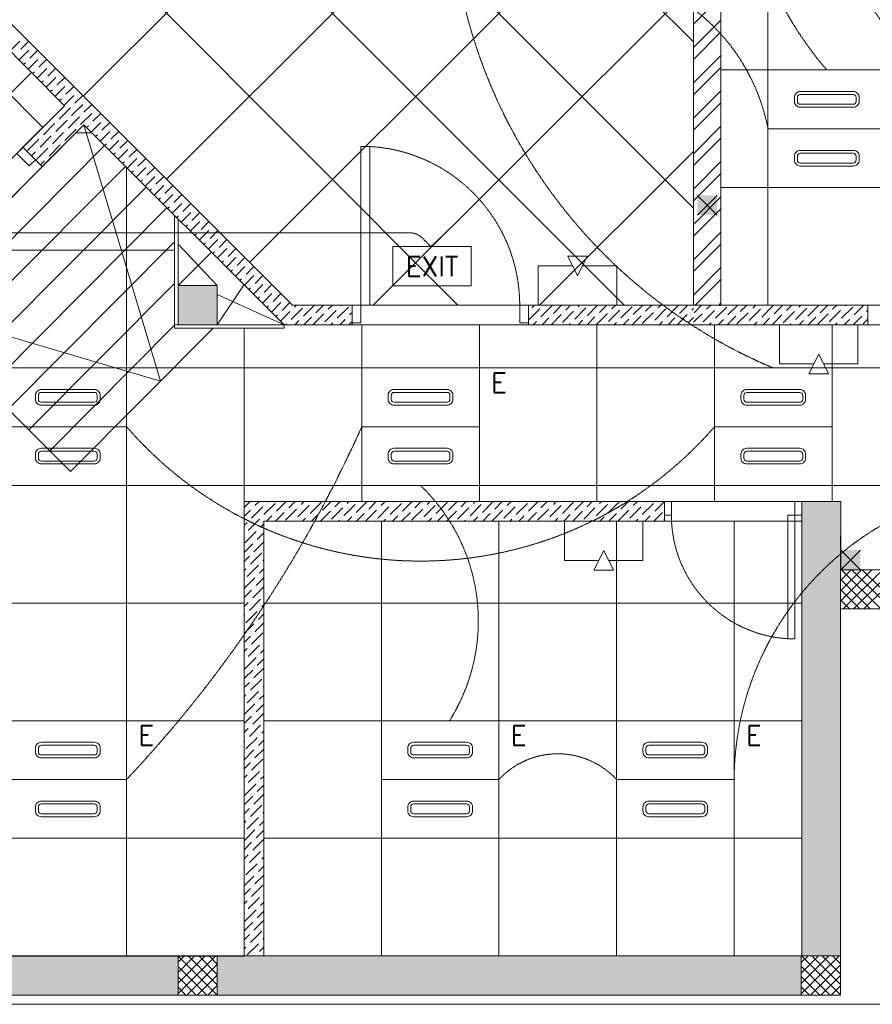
# Model space of a CAD drawing. Header units: millimetres. Extents: x 48523 to 84492, y -23473 to 14877.
# Tile 54 of 69: x 61011 to 65362, y -47 to 4977. Entities that reach past the tile are written whole.
import ezdxf
from ezdxf.enums import TextEntityAlignment as Align

# ---------------------------------------------------------------- set-up
doc = ezdxf.new("R2010")
doc.units = ezdxf.units.MM
doc.header["$MEASUREMENT"] = 0
for name, pattern in [('HIDDENX2', [0.75, 0.5, -0.25]), ('RCP XREF$0$( Hidden )', [0.375, 0.25, -0.125]), ('RCP XREF$0$HIDDEN2', [0.1875, 0.125, -0.0625])]:
    doc.linetypes.add(name, pattern=pattern)
doc.layers.get('0').update_dxf_attribs({"lineweight": 5})
for name, color, linetype, lineweight, true_color in [('M-MEP-ELLG-CABLE', 7, 'HIDDENX2', 15, 0x055f91), ('M-MEP-ELLG-LIGHT', 5, 'Continuous', 15, 0x0000ff), ('M-MEP-ELSL-DEVICES', 5, 'Continuous', 15, 0x0000ff), ('RCP XREF$0$A-100MM', 9, 'Continuous', 0, 0x808080), ('RCP XREF$0$A-140MM', 9, 'Continuous', 0, 0x808080), ('RCP XREF$0$A-CEILING-01', 9, 'Continuous', 0, 0x808080), ('RCP XREF$0$A-CEILING-04', 9, 'Continuous', 0, 0x808080), ('RCP XREF$0$A-CEILING-05', 9, 'Continuous', 0, 0x808080), ('RCP XREF$0$A-COLOUMN', 9, 'Continuous', 0, 0x808080), ('RCP XREF$0$A-JOINERY', 9, 'Continuous', 0, 0x808080), ('RCP XREF$0$A-LINTEL', 9, 'RCP XREF$0$( Hidden )', 0, 0x808080), ('RCP XREF$0$A-RAMP', 9, 'Continuous', 0, 0x808080), ('RCP XREF$0$A-Wall & Column', 9, 'Continuous', 0, 0x808080), ('RCP XREF$0$door', 9, 'Continuous', 0, 0x808080), ('RCP XREF$0$EQ', 9, 'Continuous', 0, 0x808080), ('RCP XREF$0$ND_26_HATCH', 9, 'Continuous', 0, 0x808080)]:
    doc.layers.add(name, color=color, linetype=linetype, lineweight=lineweight, true_color=true_color)
doc.styles.get("Standard").update_dxf_attribs({"font": 'romans.shx'})

# ---------------------------------------------------------------- blocks, each defined once
blk = doc.blocks.new('RCP XREF')
at = {"lineweight": 0, "true_color": 0x808080}
h = blk.add_hatch(color=8, dxfattribs=at)
h.dxf.hatch_style = 1
h.paths.add_polyline_path([(14470, 9520), (14570, 9520), (14570, 9420), (14470, 9420)])
h.paths.add_polyline_path([(17250, 9520), (17350, 9520), (17350, 9420), (17250, 9420)])
h.paths.add_polyline_path([(14470, 7708), (14570, 7708), (14570, 7608), (14470, 7608)])
h.paths.add_polyline_path([(14470, 5890), (14570, 5890), (14570, 5790), (14470, 5790)])
h.paths.add_polyline_path([(14470, 4080), (14570, 4080), (14570, 3980), (14470, 3980)])
h.paths.add_polyline_path([(15202, 2270), (15302, 2270), (15302, 2170), (15202, 2170)])
h.paths.add_polyline_path([(17250, 2270), (17350, 2270), (17350, 2170), (17250, 2170)])
h.paths.add_polyline_path([(17250, 4080), (17350, 4080), (17350, 3980), (17250, 3980)])
h.paths.add_polyline_path([(17250, 5890), (17350, 5890), (17350, 5790), (17250, 5790)])
h.paths.add_polyline_path([(17250, 7708), (17350, 7708), (17350, 7608), (17250, 7608)])
at = {"layer": 'RCP XREF$0$A-Wall & Column', "lineweight": 0, "true_color": 0x808080}
h = blk.add_hatch(color=8, dxfattribs=at)
h.dxf.hatch_style = 1
h.paths.add_polyline_path([(12020, 3620), (11820, 3620), (11820, 3420), (12020, 3420)])
at = {"layer": 'RCP XREF$0$ND_26_HATCH', "lineweight": 0, "true_color": 0x808080, "transparency": 33554687}
h = blk.add_hatch(color=8, dxfattribs=at)
h.dxf.hatch_style = 1
h.paths.add_polyline_path([(15200, 0), (15200, 1970), (15400, 1970), (15400, 2043.5), (15400, 2170), (15202, 2170), (15202, 2518), (15002, 2518), (15002, 200), (14369.9, 200), (14369.9, 199.7), (12979.6, 199.7), (12979.6, 198.7), (12313.4, 198.7), (7990, 200), (7990, 850), (7590, 850), (7590, 650), (7790, 650), (7790, 0)])
h.paths.add_polyline_path([(7790, 650), (7590, 650), (7590, 850), (7790, 850)], flags=17)
h.paths.add_polyline_path([(7990, 0), (7790, 0), (7790, 200), (7990, 200)], flags=17)
h.paths.add_polyline_path([(9805, 0), (10005, 0), (10005, 200), (9805, 200)], flags=17)
h.paths.add_polyline_path([(11820, 0), (12020, 0), (12020, 200), (11820, 200)], flags=17)
h.paths.add_polyline_path([(15000, 0), (15200, 0), (15200, 200), (15000, 200)], flags=17)
h.paths.add_polyline_path([(15200, 1970), (15400, 1970), (15400, 2170), (15200, 2170)], flags=17)
at = {"layer": 'RCP XREF$0$A-100MM', "color": 8, "linetype": 'Continuous', "lineweight": 0, "true_color": 0x808080, "transparency": 33554687}
for p, q in [((11023.2, 4877.7), (11023.2, 4877.7)), ((10962.8, 4817.3), (11011.7, 4866.2)), ((11017.5, 4826), (11057.2, 4865.7)), ((11069.2, 4831.7), (11069.2, 4831.7)), ((11008.6, 4771.2), (11057.7, 4820.3)), ((11054.4, 4725), (11103.6, 4774.3)), ((11063.4, 4780), (11103.1, 4819.7)), ((11109.4, 4734.1), (11149.1, 4773.8)), ((11115.1, 4785.8), (11115.1, 4785.8)), ((11031.5, 4748.1), (11040.4, 4757.1)), ((11051.9, 4768.6), (11051.9, 4768.6)), ((11097.9, 4722.6), (11097.9, 4722.6)), ((11100.2, 4678.9), (11149.6, 4728.3)), ((11155.3, 4688.1), (11195, 4727.8)), ((11161.1, 4739.8), (11161.1, 4739.8)), ((11077.3, 4702), (11086.4, 4711.1)), ((11143.9, 4676.6), (11143.9, 4676.6)), ((11146, 4632.8), (11195.6, 4682.4)), ((11201.3, 4642.2), (11241, 4681.8)), ((11207.1, 4693.9), (11207.1, 4693.9)), ((11123.1, 4655.9), (11132.4, 4665.1)), ((11189.8, 4630.7), (11189.8, 4630.7)), ((11191.8, 4586.7), (11241.5, 4636.4)), ((11247.3, 4596.2), (11287, 4635.9)), ((11253, 4647.9), (11253, 4647.9)), ((11168.9, 4609.7), (11178.3, 4619.2)), ((11214.7, 4563.6), (11224.3, 4573.2)), ((11235.8, 4584.7), (11235.8, 4584.7)), ((11237.6, 4540.6), (11287.5, 4590.4)), ((11293.2, 4550.2), (11332.9, 4589.9)), ((11299, 4601.9), (11299, 4601.9)), ((11212.8, 4469.8), (11270.3, 4527.3)), ((11276, 4487), (11333.5, 4544.5)), ((11281.7, 4538.7), (11281.7, 4538.7)), ((11339.2, 4504.3), (11378.9, 4544)), ((11344.9, 4556), (11344.9, 4556)), ((11258.8, 4423.8), (11316.2, 4481.3)), ((11264.5, 4475.5), (11264.5, 4475.5)), ((11322, 4441.1), (11379.4, 4498.5)), ((11327.7, 4492.8), (11327.7, 4492.8)), ((11385.2, 4458.3), (11424.8, 4498)), ((11390.9, 4510), (11390.9, 4510)), ((11132.4, 4389.4), (11189.8, 4446.8)), ((11195.6, 4406.6), (11253, 4464.1)), ((11201.3, 4458.3), (11201.3, 4458.3)), ((11310.5, 4429.6), (11310.5, 4429.6)), ((11352.5, 4425.7), (11362.2, 4435.3)), ((11373.7, 4446.8), (11373.7, 4446.8)), ((11375.5, 4402.7), (11425.4, 4452.6)), ((11431.1, 4412.3), (11470.8, 4452)), ((11436.9, 4464.1), (11436.9, 4464.1)), ((11115.1, 4326.2), (11172.6, 4383.6)), ((11120.9, 4377.9), (11120.9, 4377.9)), ((11178.3, 4343.4), (11235.8, 4400.9)), ((11184.1, 4395.1), (11184.1, 4395.1)), ((11241.5, 4360.6), (11299, 4418.1)), ((11247.3, 4412.3), (11247.3, 4412.3)), ((11398.6, 4379.8), (11408.1, 4389.4)), ((11419.6, 4400.9), (11419.6, 4400.9)), ((11421.6, 4356.8), (11471.3, 4406.6)), ((11477.1, 4366.4), (11516.8, 4406.1)), ((11482.8, 4418.1), (11482.8, 4418.1)), ((11528.8, 4372.1), (11528.8, 4372.1)), ((11051.9, 4308.9), (11109.4, 4366.4)), ((11161.1, 4280.2), (11218.5, 4337.7)), ((11166.8, 4331.9), (11166.8, 4331.9)), ((11230, 4349.1), (11230, 4349.1)), ((11444.6, 4333.9), (11454.1, 4343.4)), ((11465.6, 4354.9), (11465.6, 4354.9)), ((11467.6, 4310.9), (11517.3, 4360.6)), ((11523, 4320.4), (11562.7, 4360.1)), ((11574.8, 4326.2), (11574.8, 4326.2)), ((11071.4, 4282.5), (11092.2, 4303.2)), ((11097.9, 4263), (11155.3, 4320.4)), ((11103.6, 4314.7), (11103.6, 4314.7)), ((11490.6, 4288), (11500.1, 4297.4)), ((11511.6, 4308.9), (11511.6, 4308.9)), ((11513.6, 4265.1), (11563.3, 4314.7)), ((11569, 4274.5), (11608.7, 4314.1)), ((11620.7, 4280.2), (11620.7, 4280.2)), ((11117.3, 4236.5), (11138.1, 4257.2)), ((11149.6, 4268.7), (11149.6, 4268.7)), ((11536.7, 4242.1), (11546, 4251.5)), ((11557.5, 4263), (11557.5, 4263)), ((11559.7, 4219.2), (11609.2, 4268.7)), ((11605.7, 4173.3), (11655.2, 4222.8)), ((11615, 4228.5), (11654.7, 4268.2)), ((11660.9, 4182.5), (11700.6, 4222.2)), ((11666.7, 4234.2), (11666.7, 4234.2)), ((11582.7, 4196.2), (11592, 4205.5)), ((11603.5, 4217), (11603.5, 4217)), ((11649.4, 4171), (11649.4, 4171)), ((11651.8, 4127.4), (11701.1, 4176.8)), ((11706.9, 4136.6), (11746.6, 4176.3)), ((11712.6, 4188.3), (11712.6, 4188.3)), ((11628.7, 4150.3), (11637.9, 4159.6)), ((11695.4, 4125.1), (11695.4, 4125.1)), ((11697.8, 4081.5), (11747.1, 4130.8)), ((11752.9, 4090.6), (11792.5, 4130.3)), ((11758.6, 4142.3), (11758.6, 4142.3)), ((11674.8, 4104.5), (11683.9, 4113.6)), ((11741.4, 4079.1), (11741.4, 4079.1)), ((11743.8, 4035.6), (11793.1, 4084.9)), ((11798.8, 4044.7), (11838.5, 4084.3)), ((11804.6, 4096.4), (11804.6, 4096.4)), ((11720.8, 4058.6), (11729.9, 4067.6)), ((11766.8, 4012.7), (11775.8, 4021.7)), ((11787.3, 4033.2), (11787.3, 4033.2)), ((11789.9, 3989.7), (11839, 4038.9)), ((11844.8, 3998.7), (11884.5, 4038.4)), ((11850.5, 4050.4), (11850.5, 4050.4)), ((11812.9, 3966.8), (11821.8, 3975.7)), ((11833.3, 3987.2), (11833.3, 3987.2)), ((11835.9, 3943.8), (11885, 3992.9)), ((11890.7, 3952.7), (11930.4, 3992.4)), ((11896.5, 4004.4), (11896.5, 4004.4)), ((11858.9, 3920.9), (11867.8, 3929.7)), ((11879.2, 3941.2), (11879.2, 3941.2)), ((11881.9, 3898), (11931, 3947)), ((11936.7, 3906.8), (11976.4, 3946.5)), ((11942.4, 3958.5), (11942.4, 3958.5)), ((11904.9, 3875), (11913.7, 3883.8)), ((11925.2, 3895.3), (11925.2, 3895.3)), ((11928, 3852.1), (11976.9, 3901)), ((11982.7, 3860.8), (12022.4, 3900.5)), ((11988.4, 3912.5), (11988.4, 3912.5)), ((11951, 3829.1), (11959.7, 3837.8)), ((11971.2, 3849.3), (11971.2, 3849.3)), ((11974, 3806.2), (12022.9, 3855.1)), ((12028.6, 3814.8), (12068.3, 3854.5)), ((12034.4, 3866.5), (12034.4, 3866.5)), ((12080.3, 3820.6), (12080.3, 3820.6)), ((11997, 3783.2), (12005.6, 3791.9)), ((12017.1, 3803.4), (12017.1, 3803.4)), ((12020, 3760.3), (12068.8, 3809.1)), ((12074.6, 3768.9), (12114.3, 3808.6)), ((12126.3, 3774.6), (12126.3, 3774.6)), ((12043.1, 3737.3), (12051.6, 3745.9)), ((12063.1, 3757.4), (12063.1, 3757.4)), ((12066.1, 3714.4), (12114.8, 3763.1)), ((12120.5, 3722.9), (12160.2, 3762.6)), ((12172.3, 3728.7), (12172.3, 3728.7)), ((12089.1, 3691.5), (12097.6, 3699.9)), ((12109.1, 3711.4), (12109.1, 3711.4)), ((12112.1, 3668.5), (12160.8, 3717.2)), ((12158.1, 3622.6), (12206.7, 3671.2)), ((12166.5, 3677), (12206.2, 3716.6)), ((12212.5, 3631), (12252.2, 3670.7)), ((12218.2, 3682.7), (12218.2, 3682.7)), ((12135.1, 3645.6), (12143.5, 3654)), ((12155, 3665.5), (12155, 3665.5)), ((12201, 3619.5), (12201, 3619.5)), ((12204.2, 3576.7), (12252.7, 3625.2)), ((12258.4, 3585), (12298.1, 3624.7)), ((12264.2, 3636.7), (12264.2, 3636.7)), ((12181.2, 3599.7), (12189.5, 3608)), ((12246.9, 3573.5), (12246.9, 3573.5)), ((12250.2, 3530.8), (12298.7, 3579.3)), ((12304.4, 3539.1), (12344.1, 3578.8)), ((12310.1, 3590.8), (12310.1, 3590.8)), ((12227.2, 3553.8), (12235.5, 3562.1)), ((12292.9, 3527.6), (12292.9, 3527.6)), ((12296.3, 3485), (12344.6, 3533.3)), ((12350.4, 3493.1), (12390, 3532.8)), ((12356.1, 3544.8), (12356.1, 3544.8)), ((12413.6, 3510.3), (12423.2, 3520)), ((12459.5, 3464.4), (12515.1, 3520)), ((12522.7, 3481.6), (12561.1, 3520)), ((12585.9, 3498.9), (12607.1, 3520)), ((12649.1, 3516.1), (12653, 3520)), ((13625.5, 3506.4), (13639.1, 3520)), ((13671.4, 3460.4), (13728.9, 3517.9)), ((13734.6, 3477.7), (13777, 3520)), ((13797.8, 3494.9), (13822.9, 3520)), ((13861, 3512.1), (13868.9, 3520)), ((13907, 3466.2), (13960.8, 3520)), ((13912.7, 3517.9), (13912.7, 3517.9)), ((13970.2, 3483.4), (14006.8, 3520)), ((14033.4, 3500.6), (14052.7, 3520)), ((14096.6, 3517.9), (14098.7, 3520)), ((14142.5, 3471.9), (14190.6, 3520)), ((14205.7, 3489.1), (14236.6, 3520)), ((14268.9, 3506.4), (14282.6, 3520)), ((14314.9, 3460.4), (14372.3, 3517.9)), ((14378.1, 3477.7), (14420.4, 3520)), ((14453.1, 3481.6), (14491.5, 3520)), ((14516.3, 3498.9), (14537.5, 3520)), ((14579.5, 3516.1), (14583.4, 3520)), ((14625.5, 3470.1), (14675.3, 3520)), ((14688.7, 3487.4), (14721.3, 3520)), ((14751.9, 3504.6), (14767.3, 3520)), ((14861, 3475.9), (14905.2, 3520)), ((14924.2, 3493.1), (14951.1, 3520)), ((14987.4, 3510.3), (14997.1, 3520)), ((15033.4, 3464.4), (15089, 3520)), ((15096.6, 3481.6), (15135, 3520)), ((15159.8, 3498.9), (15180.9, 3520)), ((15223, 3516.1), (15226.9, 3520)), ((15268.9, 3470.1), (15318.8, 3520)), ((12273.2, 3507.9), (12281.4, 3516.1)), ((12319.3, 3462), (12327.4, 3470.1)), ((12338.9, 3481.6), (12338.9, 3481.6)), ((12342.3, 3439.1), (12390.6, 3487.4)), ((12396.3, 3447.1), (12453.8, 3504.6)), ((12402.1, 3498.9), (12402.1, 3498.9)), ((12465.3, 3516.1), (12465.3, 3516.1)), ((12507.1, 3420), (12562.9, 3475.9)), ((12511.2, 3470.1), (12511.2, 3470.1)), ((12568.7, 3435.7), (12626.1, 3493.1)), ((12574.4, 3487.4), (12574.4, 3487.4)), ((12631.9, 3452.9), (12689.3, 3510.3)), ((12637.6, 3504.6), (12637.6, 3504.6)), ((12695.1, 3470.1), (12708, 3483.1)), ((13608.2, 3443.2), (13665.7, 3500.6)), ((13614, 3494.9), (13614, 3494.9)), ((13677.2, 3512.1), (13677.2, 3512.1)), ((13722.9, 3420), (13774.8, 3471.9)), ((13780.6, 3431.7), (13838, 3489.1)), ((13786.3, 3483.4), (13786.3, 3483.4)), ((13843.8, 3448.9), (13901.2, 3506.4)), ((13849.5, 3500.6), (13849.5, 3500.6)), ((13952.9, 3420.2), (14010.4, 3477.7)), ((13958.7, 3471.9), (13958.7, 3471.9)), ((14016.1, 3437.4), (14073.6, 3494.9)), ((14021.9, 3489.1), (14021.9, 3489.1)), ((14079.3, 3454.7), (14136.8, 3512.1)), ((14085.1, 3506.4), (14085.1, 3506.4)), ((14188.5, 3425.9), (14246, 3483.4)), ((14194.2, 3477.7), (14194.2, 3477.7)), ((14251.7, 3443.2), (14309.2, 3500.6)), ((14257.4, 3494.9), (14257.4, 3494.9)), ((14320.6, 3512.1), (14320.6, 3512.1)), ((14366.4, 3420), (14418.3, 3471.9)), ((14429.8, 3483.4), (14429.8, 3483.4)), ((14441.3, 3494.9), (14450, 3503.6)), ((14450, 3432.5), (14493.3, 3475.9)), ((14499.1, 3435.7), (14556.5, 3493.1)), ((14504.8, 3487.4), (14504.8, 3487.4)), ((14562.3, 3452.9), (14619.7, 3510.3)), ((14568, 3504.6), (14568, 3504.6)), ((14671.4, 3424.2), (14728.9, 3481.6)), ((14677.2, 3475.9), (14677.2, 3475.9)), ((14734.6, 3441.4), (14792.1, 3498.9)), ((14740.4, 3493.1), (14740.4, 3493.1)), ((14797.8, 3458.6), (14855.3, 3516.1)), ((14803.6, 3510.3), (14803.6, 3510.3)), ((14851.1, 3420), (14901.2, 3470.1)), ((14907, 3429.9), (14964.4, 3487.4)), ((14912.7, 3481.6), (14912.7, 3481.6)), ((14970.2, 3447.1), (15027.6, 3504.6)), ((14975.9, 3498.9), (14975.9, 3498.9)), ((15039.1, 3516.1), (15039.1, 3516.1)), ((15080.9, 3420), (15136.8, 3475.9)), ((15085.1, 3470.1), (15085.1, 3470.1)), ((15142.5, 3435.7), (15200, 3493.1)), ((15148.3, 3487.4), (15148.3, 3487.4)), ((15205.7, 3452.9), (15263.2, 3510.3)), ((15211.5, 3504.6), (15211.5, 3504.6)), ((15320.7, 3475.9), (15320.7, 3475.9)), ((15332.1, 3487.4), (15338.8, 3494)), ((12369.2, 3420), (12373.3, 3424.2)), ((12384.8, 3435.7), (12384.8, 3435.7)), ((12415.1, 3420), (12436.5, 3441.4)), ((12448, 3452.9), (12448, 3452.9)), ((12461.1, 3420), (12499.7, 3458.6)), ((12557.2, 3424.2), (12557.2, 3424.2)), ((12599, 3420), (12608.9, 3429.9)), ((12620.4, 3441.4), (12620.4, 3441.4)), ((12644.9, 3420), (12672.1, 3447.1)), ((12683.6, 3458.6), (12683.6, 3458.6)), ((12690.9, 3420), (12708, 3437.1)), ((13631, 3420), (13648.4, 3437.4)), ((13659.9, 3448.9), (13659.9, 3448.9)), ((13677, 3420), (13711.6, 3454.7)), ((13723.1, 3466.2), (13723.1, 3466.2)), ((13769.1, 3420.2), (13769.1, 3420.2)), ((13814.9, 3420), (13820.8, 3425.9)), ((13832.3, 3437.4), (13832.3, 3437.4)), ((13860.8, 3420), (13884, 3443.2)), ((13895.5, 3454.7), (13895.5, 3454.7)), ((13906.8, 3420), (13947.2, 3460.4)), ((14004.7, 3425.9), (14004.7, 3425.9)), ((14044.7, 3420), (14056.4, 3431.7)), ((14067.9, 3443.2), (14067.9, 3443.2)), ((14090.6, 3420), (14119.6, 3448.9)), ((14131, 3460.4), (14131, 3460.4)), ((14136.6, 3420), (14182.8, 3466.2)), ((14228.5, 3420), (14228.7, 3420.2)), ((14240.2, 3431.7), (14240.2, 3431.7)), ((14274.5, 3420), (14291.9, 3437.4)), ((14303.4, 3448.9), (14303.4, 3448.9)), ((14320.4, 3420), (14355.1, 3454.7)), ((14366.6, 3466.2), (14366.6, 3466.2)), ((14412.6, 3420.2), (14412.6, 3420.2)), ((14424.1, 3431.7), (14450, 3457.6)), ((14487.6, 3424.2), (14487.6, 3424.2)), ((14529.4, 3420), (14539.3, 3429.9)), ((14550.8, 3441.4), (14550.8, 3441.4)), ((14575.3, 3420), (14602.5, 3447.1)), ((14614, 3458.6), (14614, 3458.6)), ((14621.3, 3420), (14665.7, 3464.4)), ((14723.1, 3429.9), (14723.1, 3429.9)), ((14759.2, 3420), (14774.9, 3435.7)), ((14786.3, 3447.1), (14786.3, 3447.1)), ((14805.2, 3420), (14838, 3452.9)), ((14849.5, 3464.4), (14849.5, 3464.4)), ((14943, 3420), (14947.2, 3424.2)), ((14958.7, 3435.7), (14958.7, 3435.7)), ((14989, 3420), (15010.4, 3441.4)), ((15021.9, 3452.9), (15021.9, 3452.9)), ((15035, 3420), (15073.6, 3458.6)), ((15131.1, 3424.2), (15131.1, 3424.2)), ((15172.9, 3420), (15182.8, 3429.9)), ((15194.3, 3441.4), (15194.3, 3441.4)), ((15218.8, 3420), (15246, 3447.1)), ((15257.5, 3458.6), (15257.5, 3458.6)), ((15264.8, 3420), (15309.2, 3464.4)), ((15314.9, 3424.2), (15338.8, 3448.1)), ((12157, 2487.9), (12187.1, 2518)), ((12212.1, 2497.1), (12233, 2518)), ((12275.3, 2514.3), (12279, 2518)), ((12321.3, 2468.4), (12370.9, 2518)), ((12384.5, 2485.6), (12416.9, 2518)), ((12447.7, 2502.8), (12462.8, 2518)), ((12493.7, 2456.9), (12551.1, 2514.3)), ((12556.9, 2474.1), (12600.7, 2518)), ((12620.1, 2491.4), (12646.7, 2518)), ((12683.2, 2508.6), (12692.7, 2518)), ((12729.2, 2462.6), (12784.6, 2518)), ((12735, 2514.3), (12735, 2514.3)), ((12792.4, 2479.9), (12830.5, 2518)), ((12855.6, 2497.1), (12876.5, 2518)), ((12918.8, 2514.3), (12922.5, 2518)), ((12964.8, 2468.4), (13014.4, 2518)), ((13028, 2485.6), (13060.3, 2518)), ((13091.2, 2502.8), (13106.3, 2518)), ((13179.5, 2499.3), (13194.6, 2514.3)), ((13200.3, 2474.1), (13244.2, 2518)), ((13263.5, 2491.4), (13290.2, 2518)), ((13326.7, 2508.6), (13336.1, 2518)), ((13372.7, 2462.6), (13428, 2518)), ((13378.4, 2514.3), (13378.4, 2514.3)), ((13435.9, 2479.9), (13474, 2518)), ((13499.1, 2497.1), (13520, 2518)), ((13562.3, 2514.3), (13565.9, 2518)), ((13608.2, 2468.4), (13657.9, 2518)), ((13671.4, 2485.6), (13703.8, 2518)), ((13734.6, 2502.8), (13749.8, 2518)), ((13780.6, 2456.9), (13838, 2514.3)), ((13843.8, 2474.1), (13887.7, 2518)), ((13907, 2491.4), (13933.6, 2518)), ((13970.2, 2508.6), (13979.6, 2518)), ((14016.1, 2462.6), (14071.5, 2518)), ((14021.9, 2514.3), (14021.9, 2514.3)), ((14079.3, 2479.9), (14117.5, 2518)), ((14142.5, 2497.1), (14163.4, 2518)), ((14205.7, 2514.3), (14209.4, 2518)), ((14251.7, 2468.4), (14301.3, 2518)), ((12157, 2442), (12189.2, 2474.1)), ((12194.9, 2433.9), (12252.4, 2491.4)), ((12200.6, 2485.6), (12200.6, 2485.6)), ((12258.1, 2451.1), (12315.6, 2508.6)), ((12263.8, 2502.8), (12263.8, 2502.8)), ((12316.9, 2418), (12361.5, 2462.6)), ((12367.3, 2422.4), (12424.7, 2479.9)), ((12373, 2474.1), (12373, 2474.1)), ((12430.5, 2439.7), (12487.9, 2497.1)), ((12436.2, 2491.4), (12436.2, 2491.4)), ((12499.4, 2508.6), (12499.4, 2508.6)), ((12545.4, 2462.6), (12545.4, 2462.6)), ((12546.7, 2418), (12597.1, 2468.4)), ((12602.8, 2428.2), (12660.3, 2485.6)), ((12608.6, 2479.9), (12608.6, 2479.9)), ((12666, 2445.4), (12723.5, 2502.8)), ((12671.8, 2497.1), (12671.8, 2497.1)), ((12776.5, 2418), (12832.6, 2474.1)), ((12780.9, 2468.4), (12780.9, 2468.4)), ((12838.4, 2433.9), (12895.8, 2491.4)), ((12844.1, 2485.6), (12844.1, 2485.6)), ((12901.6, 2451.1), (12959, 2508.6)), ((12907.3, 2502.8), (12907.3, 2502.8)), ((12960.3, 2418), (13005, 2462.6)), ((13010.7, 2422.4), (13068.2, 2479.9)), ((13016.5, 2474.1), (13016.5, 2474.1)), ((13073.9, 2439.7), (13131.4, 2497.1)), ((13079.7, 2491.4), (13079.7, 2491.4)), ((13137.1, 2456.9), (13179.5, 2499.3)), ((13142.9, 2508.6), (13142.9, 2508.6)), ((13188.8, 2462.6), (13188.8, 2462.6)), ((13190.2, 2418), (13240.5, 2468.4)), ((13246.3, 2428.2), (13303.7, 2485.6)), ((13252, 2479.9), (13252, 2479.9)), ((13309.5, 2445.4), (13366.9, 2502.8)), ((13315.2, 2497.1), (13315.2, 2497.1)), ((13420, 2418), (13476.1, 2474.1)), ((13424.4, 2468.4), (13424.4, 2468.4)), ((13481.8, 2433.9), (13539.3, 2491.4)), ((13487.6, 2485.6), (13487.6, 2485.6)), ((13545, 2451.1), (13602.5, 2508.6)), ((13550.8, 2502.8), (13550.8, 2502.8)), ((13603.8, 2418), (13648.4, 2462.6)), ((13654.2, 2422.4), (13711.6, 2479.9)), ((13659.9, 2474.1), (13659.9, 2474.1)), ((13717.4, 2439.7), (13774.8, 2497.1)), ((13723.1, 2491.4), (13723.1, 2491.4)), ((13786.3, 2508.6), (13786.3, 2508.6)), ((13832.3, 2462.6), (13832.3, 2462.6)), ((13833.6, 2418), (13884, 2468.4)), ((13889.7, 2428.2), (13947.2, 2485.6)), ((13895.5, 2479.9), (13895.5, 2479.9)), ((13952.9, 2445.4), (14010.4, 2502.8)), ((13958.7, 2497.1), (13958.7, 2497.1)), ((14063.4, 2418), (14119.6, 2474.1)), ((14067.9, 2468.4), (14067.9, 2468.4)), ((14125.3, 2433.9), (14182.8, 2491.4)), ((14131, 2485.6), (14131, 2485.6)), ((14188.5, 2451.1), (14246, 2508.6)), ((14194.2, 2502.8), (14194.2, 2502.8)), ((14247.3, 2418), (14291.9, 2462.6)), ((12177.7, 2370.7), (12225, 2418)), ((12183.4, 2422.4), (12183.4, 2422.4)), ((12225, 2418), (12235.1, 2428.2)), ((12246.6, 2439.7), (12246.6, 2439.7)), ((12270.9, 2418), (12298.3, 2445.4)), ((12309.8, 2456.9), (12309.8, 2456.9)), ((12419, 2428.2), (12419, 2428.2)), ((12454.8, 2418), (12470.7, 2433.9)), ((12482.2, 2445.4), (12482.2, 2445.4)), ((12500.7, 2418), (12533.9, 2451.1)), ((12638.6, 2418), (12643, 2422.4)), ((12654.5, 2433.9), (12654.5, 2433.9)), ((12684.6, 2418), (12706.2, 2439.7)), ((12717.7, 2451.1), (12717.7, 2451.1)), ((12730.5, 2418), (12769.4, 2456.9)), ((12826.9, 2422.4), (12826.9, 2422.4)), ((12868.4, 2418), (12878.6, 2428.2)), ((12890.1, 2439.7), (12890.1, 2439.7)), ((12914.4, 2418), (12941.8, 2445.4)), ((12953.3, 2456.9), (12953.3, 2456.9)), ((13062.4, 2428.2), (13062.4, 2428.2)), ((13098.2, 2418), (13114.1, 2433.9)), ((13125.6, 2445.4), (13125.6, 2445.4)), ((13144.2, 2418), (13177.3, 2451.1)), ((13282.1, 2418), (13286.5, 2422.4)), ((13298, 2433.9), (13298, 2433.9)), ((13328, 2418), (13349.7, 2439.7)), ((13361.2, 2451.1), (13361.2, 2451.1)), ((13374, 2418), (13412.9, 2456.9)), ((13470.3, 2422.4), (13470.3, 2422.4)), ((13511.9, 2418), (13522.1, 2428.2)), ((13533.5, 2439.7), (13533.5, 2439.7)), ((13557.9, 2418), (13585.3, 2445.4)), ((13596.7, 2456.9), (13596.7, 2456.9)), ((13705.9, 2428.2), (13705.9, 2428.2)), ((13741.7, 2418), (13757.6, 2433.9)), ((13769.1, 2445.4), (13769.1, 2445.4)), ((13787.7, 2418), (13820.8, 2451.1)), ((13925.6, 2418), (13930, 2422.4)), ((13941.5, 2433.9), (13941.5, 2433.9)), ((13971.5, 2418), (13993.2, 2439.7)), ((14004.7, 2451.1), (14004.7, 2451.1)), ((14017.5, 2418), (14056.4, 2456.9)), ((14113.8, 2422.4), (14113.8, 2422.4)), ((14155.4, 2418), (14165.5, 2428.2)), ((14177, 2439.7), (14177, 2439.7)), ((14201.3, 2418), (14228.7, 2445.4)), ((14240.2, 2456.9), (14240.2, 2456.9)), ((14297.7, 2422.4), (14302, 2426.8)), ((12157, 2396), (12171.9, 2410.9)), ((12160.4, 2307.5), (12217.9, 2365)), ((12229.4, 2376.5), (12229.4, 2376.5)), ((12240.9, 2387.9), (12257, 2404.1)), ((12166.2, 2359.2), (12166.2, 2359.2)), ((12206.4, 2261.5), (12257, 2312.2)), ((12212.1, 2313.3), (12212.1, 2313.3)), ((12223.6, 2324.7), (12257, 2358.1)), ((12157, 2258.1), (12200.6, 2301.8)), ((12157, 2212.2), (12183.4, 2238.6)), ((12189.2, 2198.4), (12246.6, 2255.8)), ((12194.9, 2250.1), (12194.9, 2250.1)), ((12252.4, 2215.6), (12257, 2220.2)), ((12157, 2166.2), (12166.2, 2175.4)), ((12171.9, 2135.2), (12229.4, 2192.6)), ((12177.7, 2186.9), (12177.7, 2186.9)), ((12235.1, 2152.4), (12257, 2174.3)), ((12240.9, 2204.1), (12240.9, 2204.1)), ((12157, 2074.3), (12212.1, 2129.4)), ((12160.4, 2123.7), (12160.4, 2123.7)), ((12217.9, 2089.2), (12257, 2128.3)), ((12223.6, 2140.9), (12223.6, 2140.9)), ((12157, 2028.3), (12194.9, 2066.2)), ((12200.6, 2026), (12257, 2082.3)), ((12206.4, 2077.7), (12206.4, 2077.7)), ((12183.4, 1962.8), (12240.9, 2020.2)), ((12189.2, 2014.5), (12189.2, 2014.5)), ((12252.4, 2031.7), (12252.4, 2031.7)), ((12157, 1982.3), (12177.7, 2003)), ((12235.1, 1968.5), (12235.1, 1968.5)), ((12246.6, 1980), (12257, 1990.4)), ((12157, 1936.4), (12160.4, 1939.8)), ((12166.2, 1899.6), (12223.6, 1957.1)), ((12171.9, 1951.3), (12171.9, 1951.3)), ((12229.4, 1916.8), (12257, 1944.5)), ((12157, 1844.5), (12206.4, 1893.9)), ((12212.1, 1853.6), (12257, 1898.5)), ((12217.9, 1905.3), (12217.9, 1905.3)), ((12157, 1798.5), (12189.2, 1830.7)), ((12194.9, 1790.4), (12252.4, 1847.9)), ((12200.6, 1842.1), (12200.6, 1842.1)), ((12157, 1752.5), (12171.9, 1767.5)), ((12177.7, 1727.2), (12235.1, 1784.7)), ((12183.4, 1778.9), (12183.4, 1778.9)), ((12240.9, 1744.5), (12257, 1760.6)), ((12246.6, 1796.2), (12246.6, 1796.2)), ((12160.4, 1664), (12217.9, 1721.5)), ((12166.2, 1715.7), (12166.2, 1715.7)), ((12223.6, 1681.3), (12257, 1714.7)), ((12229.4, 1733), (12229.4, 1733)), ((12157, 1614.7), (12200.6, 1658.3)), ((12206.4, 1618.1), (12257, 1668.7)), ((12212.1, 1669.8), (12212.1, 1669.8)), ((12189.2, 1554.9), (12246.6, 1612.3)), ((12157, 1568.7), (12183.4, 1595.1)), ((12194.9, 1606.6), (12194.9, 1606.6)), ((12240.9, 1560.6), (12240.9, 1560.6)), ((12252.4, 1572.1), (12257, 1576.8)), ((12157, 1522.7), (12166.2, 1531.9)), ((12171.9, 1491.7), (12229.4, 1549.1)), ((12177.7, 1543.4), (12177.7, 1543.4)), ((12235.1, 1508.9), (12257, 1530.8)), ((12157, 1430.8), (12212.1, 1485.9)), ((12160.4, 1480.2), (12160.4, 1480.2)), ((12217.9, 1445.7), (12257, 1484.8)), ((12223.6, 1497.4), (12223.6, 1497.4)), ((12157, 1384.8), (12194.9, 1422.7)), ((12200.6, 1382.5), (12257, 1438.9)), ((12206.4, 1434.2), (12206.4, 1434.2)), ((12157, 1338.9), (12177.7, 1359.5)), ((12183.4, 1319.3), (12240.9, 1376.8)), ((12189.2, 1371), (12189.2, 1371)), ((12252.4, 1388.3), (12252.4, 1388.3)), ((12166.2, 1256.1), (12219.5, 1309.5)), ((12171.9, 1307.8), (12171.9, 1307.8)), ((12219.5, 1309.5), (12223.6, 1313.6)), ((12235.1, 1325.1), (12235.1, 1325.1)), ((12246.6, 1336.6), (12257, 1347)), ((12157, 1292.9), (12160.4, 1296.3)), ((12217.9, 1261.9), (12217.9, 1261.9)), ((12229.4, 1273.4), (12257, 1301)), ((12157, 1201), (12206.4, 1250.4)), ((12212.1, 1210.2), (12257, 1255)), ((12157, 1155), (12189.2, 1187.2)), ((12194.9, 1147), (12252.4, 1204.4)), ((12200.6, 1198.7), (12200.6, 1198.7)), ((12157, 1109.1), (12171.9, 1124)), ((12177.7, 1083.8), (12235.1, 1141.2)), ((12183.4, 1135.5), (12183.4, 1135.5)), ((12240.9, 1101), (12257, 1117.1)), ((12246.6, 1152.7), (12246.6, 1152.7)), ((12160.4, 1020.6), (12217.9, 1078)), ((12166.2, 1072.3), (12166.2, 1072.3)), ((12223.6, 1037.8), (12257, 1071.2)), ((12229.4, 1089.5), (12229.4, 1089.5)), ((12157, 971.2), (12200.6, 1014.8)), ((12206.4, 974.6), (12257, 1025.2)), ((12212.1, 1026.3), (12212.1, 1026.3)), ((12189.2, 911.4), (12246.6, 968.9)), ((12194.9, 963.1), (12194.9, 963.1)), ((12157, 925.2), (12183.4, 951.6)), ((12171.9, 848.2), (12229.4, 905.7)), ((12240.9, 917.2), (12240.9, 917.2)), ((12252.4, 928.7), (12257, 933.3)), ((12157, 879.3), (12166.2, 888.4)), ((12177.7, 899.9), (12177.7, 899.9)), ((12235.1, 865.5), (12257, 887.3)), ((12157, 787.3), (12212.1, 842.5)), ((12160.4, 836.7), (12160.4, 836.7)), ((12217.9, 802.3), (12257, 841.4)), ((12223.6, 854), (12223.6, 854)), ((12157, 741.4), (12194.9, 779.3)), ((12200.6, 739.1), (12257, 795.4)), ((12206.4, 790.8), (12206.4, 790.8)), ((12157, 695.4), (12177.7, 716.1)), ((12183.4, 675.9), (12240.9, 733.3)), ((12189.2, 727.6), (12189.2, 727.6)), ((12246.6, 693.1), (12257, 703.5)), ((12252.4, 744.8), (12252.4, 744.8)), ((12166.2, 612.7), (12223.6, 670.1)), ((12171.9, 664.4), (12171.9, 664.4)), ((12229.4, 629.9), (12257, 657.5)), ((12235.1, 681.6), (12235.1, 681.6)), ((12157, 649.4), (12160.4, 652.9)), ((12157, 557.5), (12206.4, 606.9)), ((12212.1, 566.7), (12257, 611.6)), ((12217.9, 618.4), (12217.9, 618.4)), ((12194.9, 503.5), (12252.4, 561)), ((12200.6, 555.2), (12200.6, 555.2)), ((12157, 511.6), (12189.2, 543.7)), ((12246.6, 509.2), (12246.6, 509.2)), ((12157, 465.6), (12171.9, 480.5)), ((12177.7, 440.3), (12235.1, 497.8)), ((12183.4, 492), (12183.4, 492)), ((12240.9, 457.5), (12257, 473.7)), ((12160.4, 377.1), (12217.9, 434.6)), ((12166.2, 428.8), (12166.2, 428.8)), ((12223.6, 394.3), (12257, 427.7)), ((12229.4, 446.1), (12229.4, 446.1)), ((12157, 327.7), (12200.6, 371.4)), ((12206.4, 331.1), (12257, 381.8)), ((12212.1, 382.9), (12212.1, 382.9)), ((12157, 281.8), (12183.4, 308.2)), ((12189.2, 267.9), (12246.6, 325.4)), ((12194.9, 319.7), (12194.9, 319.7)), ((12171.9, 204.8), (12229.4, 262.2)), ((12177.7, 256.5), (12177.7, 256.5)), ((12240.9, 273.7), (12240.9, 273.7)), ((12252.4, 285.2), (12257, 289.8)), ((12157, 235.8), (12166.2, 245)), ((12223.6, 210.5), (12223.6, 210.5)), ((12235.1, 222), (12257, 243.9))]:
    blk.add_line(p, q, dxfattribs=at)
at = {"layer": 'RCP XREF$0$A-140MM', "color": 8, "linetype": 'Continuous', "lineweight": 0, "true_color": 0x808080}
for p, q in [((14450, 4954.2), (14590, 5094.2)), ((14450, 4834), (14590, 4974)), ((14450, 4773.9), (14590, 4913.9)), ((14450, 4653.6), (14590, 4793.6)), ((14450, 4593.5), (14590, 4733.5)), ((14450, 4473.3), (14590, 4613.3)), ((14450, 4413.2), (14590, 4553.2)), ((14450, 4293), (14590, 4433)), ((14450, 4232.9), (14590, 4372.9)), ((14450, 4112.7), (14590, 4252.7)), ((14450, 4052.6), (14590, 4192.6)), ((14450, 3932.4), (14590, 4072.4)), ((14450, 3872.3), (14590, 4012.3)), ((14450, 3752.1), (14590, 3892.1)), ((14450, 3692), (14590, 3832)), ((14450, 3571.8), (14590, 3711.8)), ((14458.3, 3520), (14590, 3651.7)), ((14578.5, 3520), (14590, 3531.5))]:
    blk.add_line(p, q, dxfattribs=at)
at = {"layer": 'RCP XREF$0$A-CEILING-01', "color": 8, "linetype": 'Continuous', "lineweight": 0, "true_color": 0x808080}
for p, q in [((11129.5, 4426.8), (2176.3, 13380)), ((9634, 3270), (11072.7, 4708.7))]:
    blk.add_line(p, q, dxfattribs=at)
at = {"layer": 'RCP XREF$0$A-CEILING-01', "color": 8, "lineweight": 0, "true_color": 0x808080}
for p, q in [((14590, 3520), (14590, 9520)), ((14450, 3520), (14450, 6923.4)), ((11240.4, 4537.7), (10770.1, 5011.3)), ((10911.5, 5011.3), (12402.8, 3520)), ((10125.7, 3423), (11240.4, 4537.7)), ((10225.7, 3323), (11338.8, 4439.4)), ((11338.8, 4439.4), (11802, 3977.6)), ((11802, 3977.6), (11802, 3402)), ((11802, 3977.6), (11802, 3977.6)), ((11820, 3620), (12020, 3620)), ((11820, 3420), (11820, 3620)), ((12020, 3620), (12020, 3420)), ((12402.8, 3520), (14450, 3520)), ((15490.9, 3520), (14590, 3520)), ((12020, 3420), (11820, 3420)), ((12361.4, 3402), (12361.4, 3420)), ((12361.4, 3420), (17230, 3420)), ((11802, 3402), (12361.4, 3402)), ((15202, 2518), (12157, 2518)), ((12157, 2518), (12157, 198)), ((15200, 2170), (15202, 2518)), ((12257, 200), (12257, 2418)), ((12257, 2418), (15002, 2418)), ((15002, 2418), (15002, 200)), ((17230, 2170), (15200, 2170)), ((12157, 198), (9905, 200)), ((15002, 200), (12257, 200))]:
    blk.add_line(p, q, dxfattribs=at)
at = {"layer": 'RCP XREF$0$A-CEILING-04', "color": 8, "linetype": 'Continuous', "lineweight": 0, "true_color": 0x808080}
for p, q in [((14450, 7695.8), (11335.8, 4587)), ((14450, 6848), (11760.1, 4162.8)), ((14450, 4863.7), (12608.6, 6708.4)), ((14450, 4014.5), (12184.3, 6284.1)), ((14450, 6000.2), (12184.3, 3738.5)), ((14095.8, 3520), (11760.1, 5859.8)), ((13248, 3520), (11335.8, 5435.6)), ((14450, 5152.4), (12814.7, 3520)), ((11299.5, 4400), (11381.3, 4400)), ((14450, 4304.6), (13664, 3520)), ((11557, 198.5), (11557, 4223.6)), ((10701.3, 3800), (11802, 3800)), ((12757, 2518), (12757, 3420)), ((13357, 2518), (13357, 3420)), ((13957, 2518), (13957, 3420)), ((14557, 2518), (14557, 3420)), ((15157, 2518), (15157, 3420)), ((12157, 2518), (12157, 3402)), ((10225.7, 3200), (17230.8, 3200)), ((9905, 2600), (17229.6, 2600)), ((12857, 200), (12857, 2418)), ((13457, 200), (13457, 2418)), ((14057, 200), (14057, 2418)), ((14657, 200), (14657, 2418)), ((9905, 2000), (12157, 2000)), ((12257, 2000), (15002, 2000)), ((9905, 1400), (12157, 1400)), ((12257, 1400), (15002, 1400)), ((9905, 800), (12157, 800)), ((12257, 800), (15002, 800)), ((9905, 200), (12157, 200))]:
    blk.add_line(p, q, dxfattribs=at)
at = {"layer": 'RCP XREF$0$A-CEILING-05', "color": 8, "linetype": 'Continuous', "lineweight": 0, "true_color": 0x808080}
for p, q in [((14830, 3520), (14830, 9520)), ((14590, 4720), (17230, 4720)), ((14590, 4120), (17230, 4120))]:
    blk.add_line(p, q, dxfattribs=at)
at = {"layer": 'RCP XREF$0$A-COLOUMN', "color": 8, "lineweight": 0, "true_color": 0x808080}
for p, q in [((14570, 4080), (14470, 3980)), ((14470, 4080), (14570, 3980)), ((15302, 2270), (15202, 2170)), ((15202, 2270), (15302, 2170))]:
    blk.add_line(p, q, dxfattribs=at)
at = {"layer": 'RCP XREF$0$A-JOINERY', "color": 8, "lineweight": 0, "true_color": 0x808080}
for p, q in [((11802, 3402), (11802, 3977.6)), ((11820, 3420), (11820, 3959.7)), ((12020, 3620), (11820, 3831)), ((11820, 3620), (11990.7, 3790.7)), ((12020, 3420), (12156.5, 3625)), ((12361.4, 3420), (12020, 3574)), ((12361.4, 3420), (11802, 3420)), ((12361.4, 3402), (12361.4, 3420)), ((12361.4, 3402), (11802, 3402))]:
    blk.add_line(p, q, dxfattribs=at)
at = {"layer": 'RCP XREF$0$A-LINTEL', "color": 8, "lineweight": 0, "ltscale": 8, "true_color": 0x808080}
for p, q in [((10321.1, 3618.3), (11028.3, 4325.6)), ((10421, 3518.4), (11126.5, 4227.2)), ((13608, 3520), (12708, 3520)), ((16238.8, 3520), (15338.8, 3520)), ((12708, 3420), (13608, 3420)), ((15338.8, 3420), (16238.8, 3420)), ((14302, 2518), (15002, 2518)), ((14302, 2418), (15002, 2418))]:
    blk.add_line(p, q, dxfattribs=at)
at = {"layer": 'RCP XREF$0$A-RAMP', "color": 8, "lineweight": 0, "true_color": 0x808080}
for p, q in [((11729.5, 3132), (11338.7, 4439.4)), ((10527.2, 3412.5), (11444.5, 4334)), ((10633.4, 3306.7), (11550.6, 4228.2)), ((10739.6, 3200.8), (11656.9, 4122.3)), ((10845.9, 3094.9), (11763.1, 4016.4)), ((10952.1, 2989), (11802, 3842.8)), ((11058.4, 2883.1), (11802, 3630.1)), ((10420.9, 3518.6), (11270.9, 2671.3)), ((10421, 3518.4), (11729.5, 3132)), ((11164.6, 2777.2), (11802, 3417.5)), ((11270.9, 2671.3), (11998.3, 3402))]:
    blk.add_line(p, q, dxfattribs=at)
at = {"layer": 'RCP XREF$0$A-Wall & Column', "color": 8, "lineweight": 0, "true_color": 0x808080}
for p, q in [((14450, 3520), (14450, 9620)), ((14590, 3520), (14590, 9520)), ((11240.4, 4537.7), (10770.1, 5011.3)), ((10911.5, 5011.3), (12402.8, 3520)), ((11028.3, 4325.6), (11240.4, 4537.7)), ((11338.7, 4439.4), (11126.5, 4227.2)), ((12361.4, 3420), (11338.7, 4439.4)), ((11126.5, 4227.2), (11028.3, 4325.6)), ((12020, 3620), (11820, 3620)), ((11820, 3620), (11820, 3420)), ((12020, 3420), (12020, 3620)), ((12402.8, 3520), (12708, 3520)), ((12708, 3520), (12708, 3420)), ((13608, 3420), (13608, 3520)), ((13608, 3520), (14450, 3520)), ((14450, 3520), (15338.8, 3520)), ((15338.8, 3420), (15338.8, 3520)), ((11820, 3420), (12020, 3420)), ((12708, 3420), (12361.4, 3420)), ((14450, 3420), (13608, 3420)), ((14450, 3420), (15338.8, 3420)), ((12157, 2518), (12157, 200)), ((12157, 2518), (14302, 2518)), ((14302, 2518), (14302, 2418)), ((15002, 2518), (15202, 2518)), ((15002, 2518), (15002, 200)), ((15202, 2518), (15202, 2170)), ((12257, 2418), (12257, 200)), ((12257, 2418), (14302, 2418)), ((15400, 2170), (15200, 2170)), ((15200, 2170), (15200, 1970)), ((15200, 1970), (15200, 0)), ((15200, 1970), (15400, 1970)), ((15200, 1970), (15400, 1970)), ((15000, 200), (7990, 200)), ((12020, 200), (11820, 200)), ((11820, 200), (11820, 0)), ((12020, 0), (12020, 200)), ((15200, 200), (15000, 200)), ((15000, 200), (15000, 0)), ((15200, 0), (15200, 200)), ((15200, 0), (7790, 0)), ((11820, 0), (12020, 0)), ((15000, 0), (15200, 0))]:
    blk.add_line(p, q, dxfattribs=at)
at = {"layer": 'RCP XREF$0$door', "color": 8, "lineweight": 0, "true_color": 0x808080}
for points in [[(10996.5, 4293.8), (11028.3, 4325.6), (11091.9, 4262), (11060.1, 4230.2)], [(12753, 4329.6), (12798, 4329.6), (12798, 3520), (12753, 3520)], [(12753, 3520), (12708, 3520), (12708, 3430), (12753, 3430)], [(13608, 3520), (13563, 3520), (13563, 3430), (13608, 3430)], [(14302, 2448), (14337, 2448), (14337, 2518), (14302, 2518)], [(14967, 2448), (15002, 2448), (15002, 2518), (14967, 2518)], [(14967, 1818.3), (14932, 1818.3), (14932, 2448), (14967, 2448)]]:
    blk.add_lwpolyline(points, close=True, dxfattribs=at)
at = {"layer": 'RCP XREF$0$EQ', "color": 8, "linetype": 'RCP XREF$0$HIDDEN2', "lineweight": 0, "ltscale": 7, "true_color": 0x808080}
for centre, radius, start, end in [((12751.4, 3519.3), 811.6, 0.0462, 86.7054), ((14968.3, 2448.5), 631.3, 180.0462, 266.7054)]:
    blk.add_arc(centre, radius, start, end, dxfattribs=at)
at = {"layer": 'RCP XREF$0$ND_26_HATCH', "color": 8, "linetype": 'Continuous', "lineweight": 0, "true_color": 0x808080}
for p, q in [((15200, 2168.6), (15201.4, 2170)), ((15200, 2115.6), (15254.4, 2170)), ((15200, 2062.6), (15307.4, 2170)), ((15200, 2009.5), (15360.5, 2170)), ((15400, 1975), (15205, 2170)), ((15400, 2028.1), (15258.1, 2170)), ((15400, 2081.1), (15311.1, 2170)), ((15352, 1970), (15200, 2122)), ((15213.5, 1970), (15400, 2156.5)), ((15299, 1970), (15200, 2069)), ((15266.5, 1970), (15400, 2103.5)), ((15245.9, 1970), (15200, 2015.9)), ((15319.6, 1970), (15400, 2050.4)), ((11820, 167.5), (11852.5, 200)), ((11820, 114.5), (11905.5, 200)), ((11820, 61.4), (11958.6, 200)), ((11820, 8.4), (12011.6, 200)), ((12018.7, 0), (11820, 198.7)), ((11864.6, 0), (12020, 155.4)), ((12020, 51.7), (11871.7, 200)), ((12020, 104.8), (11924.8, 200)), ((12020, 157.8), (11977.8, 200)), ((15000, 165.5), (15034.5, 200)), ((15000, 112.5), (15087.5, 200)), ((15000, 59.4), (15140.6, 200)), ((15000, 6.4), (15193.6, 200)), ((15200, 0.7), (15000.7, 200)), ((15046.6, 0), (15200, 153.4)), ((15200, 53.7), (15053.7, 200)), ((15200, 106.7), (15106.7, 200)), ((15200, 159.8), (15159.8, 200)), ((11965.7, 0), (11820, 145.7)), ((11917.7, 0), (12020, 102.3)), ((15147.6, 0), (15000, 147.6)), ((11912.6, 0), (11820, 92.6)), ((15094.6, 0), (15000, 94.6)), ((15099.7, 0), (15200, 100.3)), ((11859.6, 0), (11820, 39.6)), ((11970.7, 0), (12020, 49.3)), ((15041.6, 0), (15000, 41.6)), ((15152.7, 0), (15200, 47.3))]:
    blk.add_line(p, q, dxfattribs=at)
blk = doc.blocks.new('LIGHT-600X600MM')
at = {"color": 0}
blk.add_line((300, 0), (-300, 0), dxfattribs=at)
blk.add_lwpolyline([(-300, 300), (-300, -300), (300, -300), (300, 300)], close=True, dxfattribs=at)
for points in [[(-165, 160), (-165, 140, 0.414214), (-135, 110), (135, 110, 0.414214), (165, 140), (165, 160, 0.414214), (135, 190), (-135, 190, 0.414214)], [(-150, 160), (-150, 140, 0.414214), (-135, 125), (135, 125, 0.414214), (150, 140), (150, 160, 0.414214), (135, 175), (-135, 175, 0.414214)], [(-165, -160), (-165, -140, -0.414214), (-135, -110), (135, -110, -0.414214), (165, -140), (165, -160, -0.414214), (135, -190), (-135, -190, -0.414214)], [(-150, -160), (-150, -140, -0.414214), (-135, -125), (135, -125, -0.414214), (150, -140), (150, -160, -0.414214), (135, -175), (-135, -175, -0.414214)]]:
    blk.add_lwpolyline(points, format="xyb", close=True, dxfattribs=at)
blk.add_attdef('E', text='', height=100).set_placement((400, 250), align=Align.MIDDLE_CENTER)
blk = doc.blocks.new('EXIT LIGHT')
at = {"color": 0}
blk.add_lwpolyline([(-200, -200), (200, -200), (200, 0), (-200, 0)], close=True, dxfattribs=at)
blk.add_attdef('EXIT', text='', height=100, dxfattribs=at).set_placement((0, -100), align=Align.MIDDLE_CENTER)
blk = doc.blocks.new('LCSB')
at = {"color": 0}
blk.add_lwpolyline([(-50, 250), (50, 250), (0, 150), (0, 150)], close=True, dxfattribs=at)
blk.add_lwpolyline([(25, 200), (200, 200), (200, 0), (-200, 0), (-200, 200), (-25, 200)], dxfattribs=at)

msp = doc.modelspace()

# ---------------------------------------------------------------- linework, layer by layer
at = {"layer": 'M-MEP-ELLG-CABLE', "color": 5, "ltscale": 5, "true_color": 0x0000ff}
msp.add_lwpolyline([(65988.3, 2170), (65944, 2125.6, 0.198912), (65917.6, 2062), (65917.6, 42.8, -0.414214), (65827.6, -47.2), (56884.2, -47.2, -0.414214), (56794.2, 42.8), (56794.2, 742, 0.198912), (56767.8, 805.6), (56723.5, 850), (56679.1, 805.6, 0.198912), (56652.8, 742), (56652.8, 42.8, -0.414214), (56562.8, -47.2), (50609.6, -47.2, -0.414214), (50519.6, 42.8), (50519.6, 2877.7), (60222.8, 2877.7, 0.414214), (60312.8, 2967.7), (60312.8, 3799.3, -0.414214), (60402.8, 3889.3), (63001.8, 3889.3, -0.198912), (63065.4, 3863), (63109.8, 3818.6)], format="xyb", dxfattribs=at)
msp.add_lwpolyline([(63109.8, 3818.6), (63185.6, 3889.3)], dxfattribs=at)
at = {"layer": 'M-MEP-ELLG-CABLE', "color": 1, "ltscale": 5, "true_color": 0xff0000}
for centre, radius, start, end in [((66528.5, 5920), 1842.8, 139.368, 220.632), ((63841.5, 4228.9), 1006.8, 10.9421, 99.8323), ((65899.9, 5684.7), 2695, 189.9048, 247.2334), ((63057.1, 4197.8), 1983.6, 220.8651, 319.127)]:
    msp.add_arc(centre, radius, start, end, dxfattribs=at)
at = {"layer": 'M-MEP-ELLG-CABLE', "color": 5, "ltscale": 5, "true_color": 0x0000ff}
for centre, radius, start, end in [((62398.5, 2862.2), 3674.5, 5.2734, 41.9808), ((56845.6, 5540.9), 6474.5, 316.69245, 335.9268), ((62395, 1909.2), 956.7, 327.8461, 46.217), ((66168.1, 1090.1), 1511.1, 92.392, 179.6272), ((63757, 822), 409, 42.8141, 137.1859)]:
    msp.add_arc(centre, radius, start, end, dxfattribs=at)

# ---------------------------------------------------------------- block references
msp.add_blockref('RCP XREF', (50000, 0))
at = {"layer": 'M-MEP-ELLG-LIGHT', "color": 1, "true_color": 0xff0000}
for p in [(65130, 4420), (61257, 2899.9), (64857, 2899.7)]:
    msp.add_blockref('LIGHT-600X600MM', p, dxfattribs=at)
at = {"layer": 'M-MEP-ELLG-LIGHT'}
msp.add_blockref('EXIT LIGHT', (63114.9, 3818.6), dxfattribs=at).add_auto_attribs({'EXIT': 'EXIT'})
ref = msp.add_blockref('LIGHT-600X600MM', (63057, 2899.9), dxfattribs=at)
ref.add_attrib('E', 'E', dxfattribs={"layer": '0', "color": 0, "height": 100}).set_placement((63457, 3124.9), align=Align.MIDDLE_CENTER)
ref = msp.add_blockref('LIGHT-600X600MM', (61257, 1099.9), dxfattribs=at)
ref.add_attrib('E', 'E', dxfattribs={"layer": '0', "color": 0, "height": 100}).set_placement((61657, 1324.9), align=Align.MIDDLE_CENTER)
ref = msp.add_blockref('LIGHT-600X600MM', (63157, 1099.9), dxfattribs=at)
ref.add_attrib('E', 'E', dxfattribs={"layer": '0', "color": 0, "height": 100}).set_placement((63557, 1324.9), align=Align.MIDDLE_CENTER)
ref = msp.add_blockref('LIGHT-600X600MM', (64357, 1099.9), dxfattribs=at)
ref.add_attrib('E', 'E', dxfattribs={"layer": '0', "color": 0, "height": 100}).set_placement((64757, 1324.9), align=Align.MIDDLE_CENTER)
at = {"layer": 'M-MEP-ELSL-DEVICES', "color": 6, "true_color": 0xff00ff}
msp.add_blockref('LCSB', (63858, 3520), dxfattribs=at)
at = {"layer": 'M-MEP-ELSL-DEVICES', "color": 6, "true_color": 0xff00ff, "rotation": 180}
for p in [(65088.8, 3420), (63992, 2418)]:
    msp.add_blockref('LCSB', p, dxfattribs=at)

doc.saveas('drawing.dxf')
